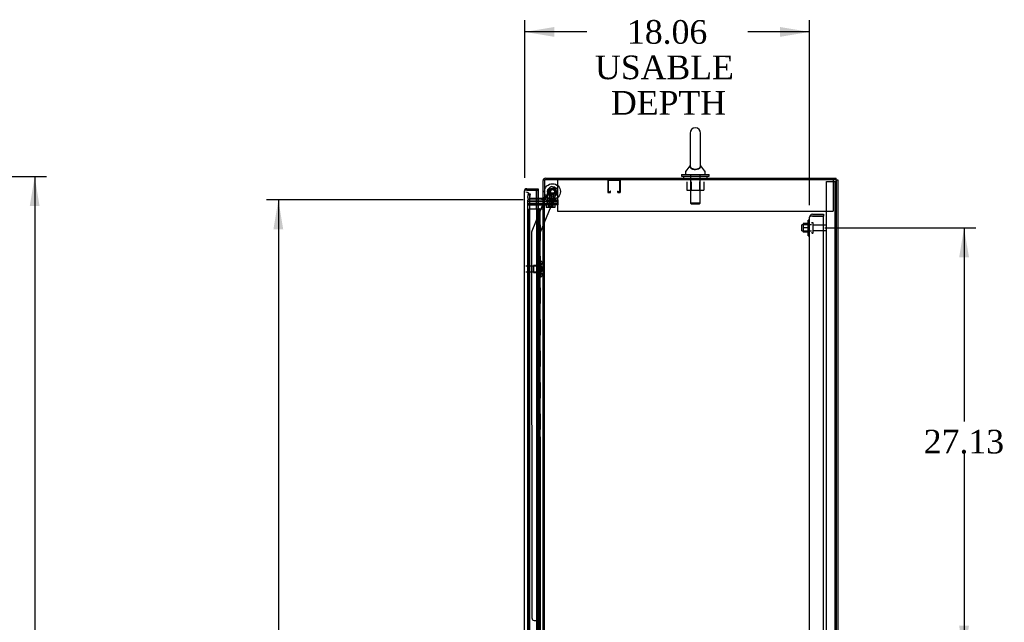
# Model space of a CAD drawing. Header units: inches. Extents: x 1 to 359, y -2 to 239.
# Tile 18 of 24: x 131 to 194, y 127 to 165. Entities that reach past the tile are written whole.
import ezdxf
from ezdxf.enums import TextEntityAlignment as Align
from ezdxf.lldxf.tags import DXFTag

# ---------------------------------------------------------------- set-up
doc = ezdxf.new("R2010")
doc.units = ezdxf.units.IN
doc.header["$MEASUREMENT"] = 0
for name, color, linetype in [('COM43132', 7, 'Continuous'), ('COM50677-2', 7, 'Continuous'), ('COM54746-56', 7, 'Continuous'), ('COM55738-22', 7, 'Continuous'), ('COM70098', 7, 'Continuous'), ('COM70110-5', 7, 'Continuous'), ('COM70217', 7, 'Continuous'), ('COM70220', 7, 'Continuous'), ('COM70839-2', 7, 'Continuous'), ('COM71188-3', 7, 'Continuous'), ('COM71195-1', 7, 'Continuous'), ('COM71196-1', 7, 'Continuous'), ('Default', 7, 'Continuous'), ('GSK86006', 7, 'Continuous'), ('NTS166105', 7, 'Continuous'), ('NTS18024', 7, 'Continuous'), ('NTS18147', 7, 'Continuous'), ('NTS86070', 7, 'Continuous'), ('ROL87452', 7, 'Continuous'), ('RVT17786', 7, 'Continuous'), ('SCC180005', 7, 'Continuous'), ('SCS86414', 7, 'Continuous'), ('STD26089', 7, 'Continuous'), ('STD26122', 7, 'Continuous'), ('WAF25059', 7, 'Continuous'), ('WAF25376', 7, 'Continuous'), ('WAF25377', 7, 'Continuous'), ('WAM254785', 7, 'Continuous'), ('WAM30038', 7, 'Continuous')]:
    doc.layers.add(name, color=color, linetype=linetype)
doc.styles.add('SEACAD_Times_New_Roman', font='times.ttf')
tags = doc.linetypes.add('HIDDEN2', pattern=[0.1875, 0.125, -0.0625]).pattern_tags.tags
tags[6:7] = [DXFTag(74, 4), DXFTag(75, 0), DXFTag(340, '0'), DXFTag(46, 0.0), DXFTag(50, 0.0), DXFTag(44, 0.0), DXFTag(45, 0.0)]
tags[4:5] = [DXFTag(74, 4), DXFTag(75, 0), DXFTag(340, '0'), DXFTag(46, 0.0), DXFTag(50, 0.0), DXFTag(44, 0.0), DXFTag(45, 0.0)]
doc.dimstyles.new('HAMMOND_(STH_-_300x200)', dxfattribs={"dimtxt": 1.5, "dimasz": 1.875, "dimexe": 0.75, "dimexo": 0.75, "dimgap": 0.375, "dimtad": 0, "dimtih": 1, "dimtoh": 1, "dimzin": 0, "dimdsep": 46, "dimtxsty": 'SEACAD_Times_New_Roman', "dimblk1": '_SE_FILLED', "dimblk2": '_SE_FILLED', "dimsah": 1, "dimcen": 0.75, "dimadec": 0, "dimazin": 0, "dimtfac": 0.8, "dimtofl": 0, "dimtmove": 0, "dimatfit": 3, "dimfxl": 1, "dimtolj": 1, "dimtzin": 0, "dimarcsym": 0})

# ---------------------------------------------------------------- blocks, each defined once
blk = doc.blocks.new('SE2')
at = {"layer": 'COM43132', "color": 7, "linetype": 'HIDDEN2'}
for p, q in [((181.34, 152.701), (181.34, 152.7)), ((181.34, 97.07), (181.34, 152.7)), ((181.34, 152.7), (181.34, 152.7)), ((181.34, 152.7), (181.34, 152.7)), ((181.443, 152.76), (181.375, 152.809)), ((181.525, 152.76), (181.375, 152.76)), ((181.525, 152.76), (181.443, 152.76)), ((181.525, 152.885), (182.215, 152.885)), ((181.525, 152.76), (181.525, 152.76)), ((181.525, 152.76), (182.215, 152.76)), ((182.215, 152.76), (181.525, 152.76)), ((182.215, 152.885), (182.215, 152.76)), ((182.215, 97.01), (182.215, 152.76))]:
    blk.add_line(p, q, dxfattribs=at)
for start, end in [(143.80595, 179.87917), (179.94113, 180), (90, 143.80595)]:
    blk.add_arc((181.525, 152.7), 0.185, start, end, dxfattribs=at)
blk.add_open_spline([(181.375, 152.76), (181.364, 152.75), (181.355, 152.74), (181.346, 152.725), (181.344, 152.72), (181.341, 152.71), (181.34, 152.705), (181.34, 152.7)], degree=3, knots=[0, 0, 0, 0, 0.5, 0.5, 0.75, 0.75, 1, 1, 1, 1], dxfattribs=at)
at = {"layer": 'COM50677-2', "color": 7, "linetype": 'HIDDEN2'}
for p, q in [((165.339, 155.07), (165.339, 154.885)), ((182.839, 155.07), (182.839, 154.885)), ((165.339, 154.885), (165.339, 153.07)), ((182.839, 154.885), (182.839, 153.07)), ((165.339, 153.07), (182.839, 153.07))]:
    blk.add_line(p, q, dxfattribs=at)
at = {"layer": 'COM54746-56', "color": 7, "linetype": 'HIDDEN2'}
for p, q in [((164.019, 153.209), (163.531, 153.209)), ((163.531, 153.209), (163.531, 97.209)), ((164.073, 153.218), (164.073, 153.244)), ((164.073, 153.244), (164.123, 153.244)), ((164.123, 153.218), (164.073, 153.218)), ((164.086, 153.218), (164.086, 153.209)), ((164.086, 153.209), (164.086, 97.209)), ((164.123, 153.244), (164.148, 153.244)), ((164.123, 153.218), (164.148, 153.218)), ((164.136, 152.209), (164.136, 153.209)), ((164.148, 153.244), (164.198, 153.244)), ((164.198, 153.218), (164.148, 153.218)), ((164.177, 152.209), (164.177, 153.209)), ((164.186, 153.209), (164.186, 153.218)), ((164.186, 97.209), (164.186, 153.209)), ((164.198, 153.244), (164.198, 153.218)), ((164.253, 152.209), (164.253, 153.209)), ((164.125, 151.209), (164.125, 152.209)), ((164.222, 152.209), (164.253, 152.209)), ((164.248, 152.209), (164.248, 151.209)), ((164.253, 151.209), (164.253, 152.209)), ((164.136, 150.209), (164.136, 151.209)), ((164.177, 150.209), (164.177, 151.209)), ((164.222, 151.209), (164.253, 151.209)), ((164.253, 150.209), (164.253, 151.209)), ((164.125, 149.209), (164.125, 150.209)), ((164.222, 150.209), (164.253, 150.209)), ((164.248, 150.209), (164.248, 149.209)), ((164.253, 149.209), (164.253, 150.209)), ((164.136, 148.209), (164.136, 149.209)), ((164.177, 148.209), (164.177, 149.209)), ((164.222, 149.209), (164.253, 149.209)), ((164.253, 148.209), (164.253, 149.209)), ((164.125, 147.209), (164.125, 148.209)), ((164.222, 148.209), (164.253, 148.209)), ((164.248, 148.209), (164.248, 147.209)), ((164.253, 147.209), (164.253, 148.209)), ((164.136, 146.209), (164.136, 147.209)), ((164.177, 146.209), (164.177, 147.209)), ((164.222, 147.209), (164.253, 147.209)), ((164.253, 146.209), (164.253, 147.209)), ((164.125, 145.209), (164.125, 146.209)), ((164.222, 146.209), (164.253, 146.209)), ((164.248, 146.209), (164.248, 145.209)), ((164.253, 145.209), (164.253, 146.209)), ((164.136, 144.209), (164.136, 145.209)), ((164.177, 144.209), (164.177, 145.209)), ((164.222, 145.209), (164.253, 145.209)), ((164.253, 144.209), (164.253, 145.209)), ((164.125, 143.209), (164.125, 144.209)), ((164.222, 144.209), (164.253, 144.209)), ((164.248, 144.209), (164.248, 143.209)), ((164.253, 143.209), (164.253, 144.209)), ((164.136, 142.209), (164.136, 143.209)), ((164.177, 142.209), (164.177, 143.209)), ((164.222, 143.209), (164.253, 143.209)), ((164.253, 142.209), (164.253, 143.209)), ((164.125, 141.209), (164.125, 142.209)), ((164.222, 142.209), (164.253, 142.209)), ((164.248, 142.209), (164.248, 141.209)), ((164.253, 141.209), (164.253, 142.209)), ((164.136, 140.209), (164.136, 141.209)), ((164.177, 140.209), (164.177, 141.209)), ((164.222, 141.209), (164.253, 141.209)), ((164.253, 140.209), (164.253, 141.209)), ((164.125, 139.209), (164.125, 140.209)), ((164.222, 140.209), (164.253, 140.209)), ((164.248, 140.209), (164.248, 139.209)), ((164.253, 139.209), (164.253, 140.209)), ((164.136, 138.209), (164.136, 139.209)), ((164.177, 138.209), (164.177, 139.209)), ((164.222, 139.209), (164.253, 139.209)), ((164.253, 138.209), (164.253, 139.209)), ((164.125, 137.209), (164.125, 138.209)), ((164.222, 138.209), (164.253, 138.209)), ((164.248, 138.209), (164.248, 137.209)), ((164.253, 137.209), (164.253, 138.209)), ((164.136, 136.209), (164.136, 137.209)), ((164.177, 136.209), (164.177, 137.209)), ((164.222, 137.209), (164.253, 137.209)), ((164.253, 136.209), (164.253, 137.209)), ((164.125, 135.209), (164.125, 136.209)), ((164.222, 136.209), (164.253, 136.209)), ((164.248, 136.209), (164.248, 135.209)), ((164.253, 135.209), (164.253, 136.209)), ((164.136, 134.209), (164.136, 135.209)), ((164.177, 134.209), (164.177, 135.209)), ((164.222, 135.209), (164.253, 135.209)), ((164.253, 134.209), (164.253, 135.209)), ((164.125, 133.209), (164.125, 134.209)), ((164.222, 134.209), (164.253, 134.209)), ((164.248, 134.209), (164.248, 133.209)), ((164.253, 133.209), (164.253, 134.209)), ((164.136, 132.209), (164.136, 133.209)), ((164.177, 132.209), (164.177, 133.209)), ((164.222, 133.209), (164.253, 133.209)), ((164.253, 132.209), (164.253, 133.209)), ((164.125, 131.209), (164.125, 132.209)), ((164.222, 132.209), (164.253, 132.209)), ((164.248, 132.209), (164.248, 131.209)), ((164.253, 131.209), (164.253, 132.209)), ((164.136, 130.209), (164.136, 131.209)), ((164.177, 130.209), (164.177, 131.209)), ((164.222, 131.209), (164.253, 131.209)), ((164.253, 130.209), (164.253, 131.209)), ((164.125, 129.209), (164.125, 130.209)), ((164.222, 130.209), (164.253, 130.209)), ((164.248, 130.209), (164.248, 129.209)), ((164.253, 129.209), (164.253, 130.209)), ((164.136, 128.209), (164.136, 129.209)), ((164.177, 128.209), (164.177, 129.209)), ((164.222, 129.209), (164.253, 129.209)), ((164.253, 128.209), (164.253, 129.209)), ((164.125, 127.209), (164.125, 128.209)), ((164.222, 128.209), (164.253, 128.209)), ((164.248, 128.209), (164.248, 127.209)), ((164.253, 127.209), (164.253, 128.209)), ((164.136, 126.209), (164.136, 127.209)), ((164.177, 126.209), (164.177, 127.209)), ((164.222, 127.209), (164.253, 127.209)), ((164.253, 126.209), (164.253, 127.209))]:
    blk.add_line(p, q, dxfattribs=at)
at = {"layer": 'COM54746-56', "color": 7, "linetype": 'Continuous'}
for p, q in [((164.222, 153.209), (164.019, 153.209)), ((164.019, 153.209), (164.019, 152.209)), ((164.434, 153.209), (164.222, 153.209)), ((164.222, 153.209), (164.222, 152.209)), ((164.019, 152.209), (164.222, 152.209)), ((164.019, 152.209), (164.222, 152.209)), ((164.019, 152.209), (164.019, 151.209)), ((164.222, 152.209), (164.222, 151.209)), ((164.019, 151.209), (164.019, 150.209)), ((164.019, 151.209), (164.222, 151.209)), ((164.019, 151.209), (164.222, 151.209)), ((164.222, 151.209), (164.222, 150.209)), ((164.019, 150.209), (164.222, 150.209)), ((164.019, 150.209), (164.222, 150.209)), ((164.019, 150.209), (164.019, 149.209)), ((164.222, 150.209), (164.222, 149.209)), ((164.019, 149.209), (164.019, 148.209)), ((164.019, 149.209), (164.222, 149.209)), ((164.019, 149.209), (164.222, 149.209)), ((164.222, 149.209), (164.222, 148.209)), ((164.019, 148.209), (164.222, 148.209)), ((164.019, 148.209), (164.222, 148.209)), ((164.019, 148.209), (164.019, 147.209)), ((164.222, 148.209), (164.222, 147.209)), ((164.019, 147.209), (164.019, 146.209)), ((164.019, 147.209), (164.222, 147.209)), ((164.019, 147.209), (164.222, 147.209)), ((164.222, 147.209), (164.222, 146.209)), ((164.019, 146.209), (164.222, 146.209)), ((164.019, 146.209), (164.222, 146.209)), ((164.019, 146.209), (164.019, 145.209)), ((164.222, 146.209), (164.222, 145.209)), ((164.019, 145.209), (164.019, 144.209)), ((164.019, 145.209), (164.222, 145.209)), ((164.019, 145.209), (164.222, 145.209)), ((164.222, 145.209), (164.222, 144.209)), ((164.019, 144.209), (164.222, 144.209)), ((164.019, 144.209), (164.222, 144.209)), ((164.019, 144.209), (164.019, 143.209)), ((164.222, 144.209), (164.222, 143.209)), ((164.019, 143.209), (164.019, 142.209)), ((164.019, 143.209), (164.222, 143.209)), ((164.019, 143.209), (164.222, 143.209)), ((164.222, 143.209), (164.222, 142.209)), ((164.019, 142.209), (164.222, 142.209)), ((164.019, 142.209), (164.222, 142.209)), ((164.019, 142.209), (164.019, 141.209)), ((164.222, 142.209), (164.222, 141.209)), ((164.019, 141.209), (164.019, 140.209)), ((164.019, 141.209), (164.222, 141.209)), ((164.019, 141.209), (164.222, 141.209)), ((164.222, 141.209), (164.222, 140.209)), ((164.019, 140.209), (164.222, 140.209)), ((164.019, 140.209), (164.222, 140.209)), ((164.019, 140.209), (164.019, 139.209)), ((164.222, 140.209), (164.222, 139.209)), ((164.019, 139.209), (164.019, 138.209)), ((164.019, 139.209), (164.222, 139.209)), ((164.019, 139.209), (164.222, 139.209)), ((164.222, 139.209), (164.222, 138.209)), ((164.019, 138.209), (164.222, 138.209)), ((164.019, 138.209), (164.222, 138.209)), ((164.019, 138.209), (164.019, 137.209)), ((164.222, 138.209), (164.222, 137.209)), ((164.019, 137.209), (164.019, 136.209)), ((164.019, 137.209), (164.222, 137.209)), ((164.019, 137.209), (164.222, 137.209)), ((164.222, 137.209), (164.222, 136.209)), ((164.019, 136.209), (164.222, 136.209)), ((164.019, 136.209), (164.222, 136.209)), ((164.019, 136.209), (164.019, 135.209)), ((164.222, 136.209), (164.222, 135.209)), ((164.019, 135.209), (164.019, 134.209)), ((164.019, 135.209), (164.222, 135.209)), ((164.019, 135.209), (164.222, 135.209)), ((164.222, 135.209), (164.222, 134.209)), ((164.019, 134.209), (164.222, 134.209)), ((164.019, 134.209), (164.222, 134.209)), ((164.019, 134.209), (164.019, 133.209)), ((164.222, 134.209), (164.222, 133.209)), ((164.019, 133.209), (164.019, 132.209)), ((164.019, 133.209), (164.222, 133.209)), ((164.019, 133.209), (164.222, 133.209)), ((164.222, 133.209), (164.222, 132.209)), ((164.019, 132.209), (164.222, 132.209)), ((164.019, 132.209), (164.222, 132.209)), ((164.019, 132.209), (164.019, 131.209)), ((164.222, 132.209), (164.222, 131.209)), ((164.019, 131.209), (164.019, 130.209)), ((164.019, 131.209), (164.222, 131.209)), ((164.019, 131.209), (164.222, 131.209)), ((164.222, 131.209), (164.222, 130.209)), ((164.019, 130.209), (164.222, 130.209)), ((164.019, 130.209), (164.222, 130.209)), ((164.019, 130.209), (164.019, 129.209)), ((164.222, 130.209), (164.222, 129.209)), ((164.019, 129.209), (164.019, 128.209)), ((164.019, 129.209), (164.222, 129.209)), ((164.019, 129.209), (164.222, 129.209)), ((164.222, 129.209), (164.222, 128.209)), ((164.019, 128.209), (164.222, 128.209)), ((164.019, 128.209), (164.222, 128.209)), ((164.019, 128.209), (164.019, 127.209)), ((164.222, 128.209), (164.222, 127.209)), ((164.019, 127.209), (164.019, 126.209)), ((164.019, 127.209), (164.222, 127.209)), ((164.019, 127.209), (164.222, 127.209)), ((164.222, 127.209), (164.222, 126.209))]:
    blk.add_line(p, q, dxfattribs=at)
at = {"layer": 'COM55738-22', "color": 7, "linetype": 'HIDDEN2'}
for p, q in [((182.402, 95.217), (182.402, 154.967)), ((182.402, 154.967), (182.589, 154.967)), ((182.589, 154.967), (182.839, 154.967)), ((182.839, 154.967), (182.955, 154.967)), ((182.955, 95.217), (182.955, 154.967)), ((182.955, 154.967), (183.027, 154.967))]:
    blk.add_line(p, q, dxfattribs=at)
at = {"layer": 'COM70098', "color": 7, "linetype": 'HIDDEN2'}
for p, q in [((163.467, 153.695), (164.616, 153.695)), ((164.577, 153.79), (164.616, 153.79)), ((164.616, 153.79), (165.366, 153.79)), ((165.366, 153.695), (164.616, 153.695)), ((165.366, 153.79), (165.366, 153.695)), ((163.467, 153.57), (164.616, 153.57)), ((163.467, 153.475), (164.616, 153.475)), ((164.616, 153.57), (165.366, 153.57)), ((165.366, 153.475), (164.616, 153.475)), ((165.366, 153.57), (165.366, 153.475))]:
    blk.add_line(p, q, dxfattribs=at)
at = {"layer": 'COM70110-5', "color": 7, "linetype": 'Continuous'}
for p, q in [((164.434, 153.82), (164.434, 155.022)), ((164.577, 155.165), (183.027, 155.165)), ((183.027, 155.07), (183.027, 155.165)), ((164.386, 153.885), (164.019, 153.885)), ((164.434, 153.82), (164.529, 153.82))]:
    blk.add_line(p, q, dxfattribs=at)
at = {"layer": 'COM70110-5', "color": 7, "linetype": 'HIDDEN2'}
for p, q in [((173.745, 155.165), (173.745, 155.07)), ((174.433, 155.07), (174.433, 155.165)), ((163.465, 153.941), (163.467, 153.958)), ((163.467, 153.958), (163.507, 154.187)), ((163.507, 154.187), (163.601, 154.17)), ((163.601, 154.17), (163.56, 153.941)), ((163.56, 153.941), (163.56, 153.924)), ((164.019, 153.885), (163.607, 153.885)), ((164.365, 153.79), (164.365, 153.885)), ((164.434, 153.933), (164.529, 153.933))]:
    blk.add_line(p, q, dxfattribs=at)
at = {"layer": 'COM70110-5', "color": 7, "linetype": 'Continuous'}
for centre, radius, start, end in [((164.577, 155.022), 0.143, 90, 180), ((164.386, 153.933), 0.048, 270, 0), ((164.386, 153.933), 0.143, 270, 307.79488)]:
    blk.add_arc(centre, radius, start, end, dxfattribs=at)
at = {"layer": 'COM70110-5', "color": 7, "linetype": 'HIDDEN2'}
for centre, radius, start, end in [((164.577, 155.022), 0.048, 90, 180), ((163.607, 153.933), 0.143, 177.03418, 270), ((163.607, 153.933), 0.048, 191.39729, 270), ((164.386, 153.933), 0.143, 307.79488, 0)]:
    blk.add_arc(centre, radius, start, end, dxfattribs=at)
at = {"layer": 'COM70217', "color": 7, "linetype": 'HIDDEN2'}
for p, q in [((168.529, 155.027), (168.529, 154.3)), ((168.569, 155.027), (168.569, 154.3)), ((169.299, 155.03), (168.572, 155.03)), ((169.302, 154.3), (169.302, 155.027)), ((169.342, 154.3), (169.342, 155.027)), ((168.572, 154.297), (168.674, 154.297)), ((168.677, 154.3), (168.677, 154.351)), ((168.717, 154.351), (168.677, 154.351)), ((168.717, 154.3), (168.717, 154.351)), ((169.154, 154.351), (169.154, 154.3)), ((169.154, 154.351), (169.194, 154.351)), ((169.194, 154.351), (169.194, 154.3)), ((169.197, 154.297), (169.299, 154.297)), ((168.572, 154.257), (168.674, 154.257)), ((169.197, 154.257), (169.299, 154.257))]:
    blk.add_line(p, q, dxfattribs=at)
for centre, radius, start, end in [((168.572, 155.027), 0.043, 90, 180), ((168.572, 155.027), 0.003, 90, 180), ((169.299, 155.027), 0.043, 0, 90), ((169.299, 155.027), 0.003, 0, 90), ((168.572, 154.3), 0.043, 180, 270), ((168.572, 154.3), 0.003, 180, 270), ((168.674, 154.3), 0.003, 270, 0), ((168.674, 154.3), 0.043, 270, 0), ((169.197, 154.3), 0.043, 180, 270), ((169.197, 154.3), 0.003, 180, 270), ((169.299, 154.3), 0.003, 270, 0), ((169.299, 154.3), 0.043, 270, 0)]:
    blk.add_arc(centre, radius, start, end, dxfattribs=at)
at = {"layer": 'COM70220', "color": 7, "linetype": 'HIDDEN2'}
for p, q in [((163.592, 153.782), (163.592, 154.032)), ((163.592, 153.475), (163.592, 153.782)), ((163.594, 153.782), (163.594, 154.032)), ((163.594, 96.635), (163.594, 153.782))]:
    blk.add_line(p, q, dxfattribs=at)
for centre in [(163.342, 154.032), (163.344, 154.032)]:
    blk.add_arc(centre, 0.25, 0, 90, dxfattribs=at)
at = {"layer": 'COM70839-2', "color": 7, "linetype": 'HIDDEN2'}
for p, q in [((164.249, 151.7), (165.348, 154.356)), ((164.249, 151.7), (165.348, 154.356)), ((164.552, 153.82), (164.857, 154.559)), ((164.552, 153.82), (164.857, 154.559)), ((165.021, 154.627), (165.28, 154.519)), ((165.021, 154.627), (165.28, 154.52)), ((163.727, 151.828), (164.539, 153.79)), ((163.727, 151.828), (164.539, 153.79)), ((163.73, 127.228), (163.718, 151.78)), ((163.732, 127.228), (163.718, 151.78)), ((164.262, 125.853), (164.249, 151.7)), ((164.264, 125.853), (164.249, 151.7)), ((163.855, 127.103), (164.066, 127.103)), ((163.857, 127.103), (164.068, 127.103)), ((164.193, 126.978), (164.194, 125.965))]:
    blk.add_line(p, q, dxfattribs=at)
at = {"layer": 'COM70839-2', "color": 7, "linetype": 'Continuous'}
blk.add_line((164.539, 153.79), (164.552, 153.82), dxfattribs=at)
blk.add_line((164.539, 153.79), (164.552, 153.82), dxfattribs=at)
at = {"layer": 'COM70839-2', "color": 7, "linetype": 'HIDDEN2'}
for centre in [(165.029, 154.319), (165.029, 154.32)]:
    blk.add_circle(centre, 0.129, dxfattribs=at)
for centre, start, end in [((164.973, 154.511), 67.51748, 157.51748), ((164.973, 154.511), 67.52156, 157.52156), ((165.233, 154.404), 337.52156, 67.52156), ((165.233, 154.404), 337.51748, 67.51748), ((163.843, 151.78), 157.51748, 180.02948), ((163.843, 151.78), 157.52156, 180.03356), ((163.855, 127.228), 180.02948, 270.02948), ((163.857, 127.228), 180.03356, 270.03356), ((164.066, 126.978), 0.02948, 90.02948), ((164.068, 126.978), 0.03356, 90.03356)]:
    blk.add_arc(centre, 0.125, start, end, dxfattribs=at)
at = {"layer": 'COM71188-3', "color": 7, "linetype": 'Continuous'}
for p, q in [((182.979, 155.07), (164.529, 155.07)), ((164.529, 155.07), (164.529, 153.82)), ((182.979, 155.07), (183.122, 155.07)), ((183.122, 155.07), (183.122, 95.135)), ((164.019, 153.79), (164.386, 153.79)), ((164.434, 153.79), (164.386, 153.79)), ((164.434, 153.79), (164.577, 153.79)), ((164.434, 96.415), (164.434, 153.79)), ((164.577, 153.82), (164.529, 153.82)), ((164.577, 153.79), (164.577, 153.82))]:
    blk.add_line(p, q, dxfattribs=at)
at = {"layer": 'COM71188-3', "color": 7, "linetype": 'HIDDEN2'}
for p, q in [((183.027, 155.07), (183.027, 95.135)), ((163.467, 153.79), (164.019, 153.79)), ((163.467, 96.415), (163.467, 153.79)), ((164.529, 96.415), (164.529, 153.79))]:
    blk.add_line(p, q, dxfattribs=at)
at = {"layer": 'COM71195-1', "color": 7, "linetype": 'HIDDEN2'}
for p, q in [((163.247, 154.36), (163.247, 154.359)), ((163.247, 154.359), (163.247, 154.359)), ((163.247, 154.359), (163.247, 154.359)), ((163.327, 154.407), (163.276, 154.446)), ((163.278, 154.407), (163.276, 154.407)), ((163.329, 154.407), (163.327, 154.407)), ((163.39, 154.502), (163.392, 154.502)), ((163.39, 154.407), (163.39, 154.407)), ((163.39, 154.407), (163.392, 154.407)), ((164.122, 154.502), (164.122, 154.407)), ((164.122, 96.01), (164.122, 154.407))]:
    blk.add_line(p, q, dxfattribs=at)
at = {"layer": 'COM71195-1', "color": 7, "linetype": 'Continuous'}
blk.add_line((163.247, 126.453), (163.247, 154.359), dxfattribs=at)
at = {"layer": 'COM71195-1', "color": 7, "linetype": 'HIDDEN2'}
blk.add_arc((163.39, 154.359), 0.143, 179.92383, 180, dxfattribs=at)
at = {"layer": 'COM71195-1', "color": 7, "linetype": 'Continuous'}
blk.add_arc((163.39, 154.359), 0.143, 90, 142.49641, dxfattribs=at)
at = {"layer": 'COM71196-1', "color": 7, "linetype": 'Continuous'}
for p, q in [((163.249, 154.36), (163.249, 154.359)), ((163.249, 96.058), (163.249, 154.359)), ((163.249, 154.359), (163.249, 154.359)), ((163.249, 154.359), (163.249, 154.359)), ((163.329, 154.407), (163.278, 154.446)), ((163.392, 154.407), (163.278, 154.407)), ((163.392, 154.407), (163.329, 154.407)), ((163.392, 154.502), (164.124, 154.502)), ((164.019, 154.407), (163.392, 154.407)), ((163.392, 154.407), (163.392, 154.407)), ((163.392, 154.407), (164.124, 154.407)), ((164.019, 153.209), (164.019, 154.407)), ((164.019, 154.407), (164.124, 154.407)), ((164.124, 154.502), (164.124, 154.407)), ((164.124, 154.407), (164.124, 153.885))]:
    blk.add_line(p, q, dxfattribs=at)
at = {"layer": 'COM71196-1', "color": 7, "linetype": 'HIDDEN2'}
blk.add_line((164.124, 153.885), (164.124, 96.32), dxfattribs=at)
at = {"layer": 'COM71196-1', "color": 7, "linetype": 'Continuous'}
for start, end in [(142.49641, 179.84393), (179.92383, 180), (90, 142.49641)]:
    blk.add_arc((163.392, 154.359), 0.143, start, end, dxfattribs=at)
blk.add_open_spline([(163.278, 154.407), (163.269, 154.399), (163.261, 154.391), (163.254, 154.379), (163.252, 154.375), (163.249, 154.367), (163.249, 154.363), (163.249, 154.359)], degree=3, knots=[0, 0, 0, 0, 0.5, 0.5, 0.75, 0.75, 1, 1, 1, 1], dxfattribs=at)
at = {"layer": 'GSK86006', "color": 7, "linetype": 'HIDDEN2'}
for p, q in [((163.467, 153.695), (164.616, 153.695)), ((164.616, 153.695), (165.366, 153.695)), ((165.366, 153.695), (165.366, 153.57)), ((163.467, 153.57), (164.616, 153.57)), ((165.366, 153.57), (164.616, 153.57))]:
    blk.add_line(p, q, dxfattribs=at)
at = {"layer": 'NTS166105', "color": 7, "linetype": 'HIDDEN2'}
for p, q in [((180.924, 152.284), (180.924, 152.009)), ((181.244, 152.284), (180.924, 152.284)), ((180.924, 152.009), (180.924, 151.734)), ((181.244, 152.009), (180.924, 152.009)), ((181.244, 151.734), (180.924, 151.734))]:
    blk.add_line(p, q, dxfattribs=at)
at = {"layer": 'NTS18024', "color": 7, "linetype": 'HIDDEN2'}
for p, q in [((173.551, 154.945), (173.551, 154.4)), ((173.826, 154.945), (173.826, 154.4)), ((174.352, 154.945), (174.352, 154.4)), ((174.624, 154.945), (174.624, 154.4)), ((173.551, 154.4), (173.826, 154.4)), ((173.826, 154.4), (174.352, 154.4)), ((174.352, 154.4), (174.624, 154.4))]:
    blk.add_line(p, q, dxfattribs=at)
at = {"layer": 'NTS18147', "color": 7, "linetype": 'HIDDEN2'}
for p, q in [((163.812, 149.627), (163.812, 149.187)), ((163.813, 149.627), (163.812, 149.627)), ((163.813, 149.187), (163.813, 149.627)), ((164.25, 149.627), (163.813, 149.627)), ((164.25, 149.903), (164.25, 149.907)), ((164.25, 149.907), (164.25, 149.907)), ((164.25, 149.903), (164.25, 149.907)), ((164.313, 149.907), (164.25, 149.907)), ((164.25, 149.903), (164.25, 149.714)), ((164.25, 149.903), (164.25, 149.903)), ((164.25, 149.903), (164.25, 149.714)), ((164.25, 149.903), (164.313, 149.903)), ((164.25, 149.714), (164.25, 149.596)), ((164.25, 149.714), (164.25, 149.714)), ((164.25, 149.714), (164.25, 149.596)), ((164.313, 149.714), (164.25, 149.714)), ((164.25, 149.596), (164.25, 149.218)), ((164.25, 149.596), (164.25, 149.596)), ((164.25, 149.596), (164.25, 149.218)), ((164.25, 149.596), (164.313, 149.596)), ((164.313, 149.903), (164.313, 149.907)), ((164.313, 149.903), (164.313, 149.907)), ((164.313, 149.596), (164.313, 149.714)), ((164.313, 149.596), (164.313, 149.714)), ((164.375, 149.754), (164.375, 149.808)), ((164.375, 149.754), (164.375, 149.808)), ((163.812, 149.187), (163.813, 149.187)), ((163.813, 149.187), (164.25, 149.187)), ((164.25, 149.218), (164.25, 149.101)), ((164.25, 149.218), (164.25, 149.218)), ((164.25, 149.218), (164.25, 149.101)), ((164.313, 149.218), (164.25, 149.218)), ((164.25, 149.101), (164.25, 148.912)), ((164.25, 149.101), (164.25, 149.101)), ((164.25, 149.101), (164.25, 148.912)), ((164.25, 149.101), (164.313, 149.101)), ((164.25, 148.912), (164.25, 148.907)), ((164.25, 148.912), (164.25, 148.912)), ((164.25, 148.912), (164.25, 148.907)), ((164.313, 148.912), (164.25, 148.912)), ((164.25, 148.907), (164.25, 148.907)), ((164.25, 148.907), (164.313, 148.907)), ((164.313, 149.101), (164.313, 149.218)), ((164.313, 149.101), (164.313, 149.218)), ((164.313, 148.912), (164.313, 148.907)), ((164.313, 148.912), (164.313, 148.907)), ((164.375, 149.006), (164.375, 149.061)), ((164.375, 149.006), (164.375, 149.061))]:
    blk.add_line(p, q, dxfattribs=at)
for centre in [(164.056, 149.407), (164.057, 149.407)]:
    blk.add_arc(centre, 0.318, 323.63381, 36.36619, dxfattribs=at)
for centre, start_param, end_param in [((164.056, 149.808), 2.506883, 3.776302), ((164.057, 149.808), 2.506883, 3.776302), ((164.057, 149.754), 2.506883, 3.141593), ((164.056, 149.061), 3.141593, 3.776302), ((164.057, 149.061), 3.141593, 3.776302), ((164.056, 149.006), 3.141593, 3.776302), ((164.057, 149.006), 2.506883, 3.776302)]:
    blk.add_ellipse(centre, major_axis=(-0.318, 0), ratio=0.5, start_param=start_param, end_param=end_param, dxfattribs=at)
at = {"layer": 'NTS86070', "color": 7, "linetype": 'HIDDEN2'}
for p, q in [((165.092, 153.89), (164.592, 153.89)), ((164.592, 153.79), (164.592, 153.89)), ((164.695, 153.79), (164.695, 153.76)), ((164.978, 153.75), (164.705, 153.75)), ((164.717, 153.79), (164.717, 153.89)), ((164.82, 153.79), (164.82, 153.76)), ((165.103, 153.75), (164.978, 153.75)), ((164.988, 153.76), (164.988, 153.79)), ((165.217, 153.89), (165.09, 153.89)), ((165.092, 153.79), (165.092, 153.89)), ((165.113, 153.76), (165.113, 153.79)), ((165.217, 153.79), (165.217, 153.89))]:
    blk.add_line(p, q, dxfattribs=at)
for centre, start, end in [((164.705, 153.76), 180, 270), ((164.83, 153.76), 180, 270), ((164.978, 153.76), 270, 0), ((165.103, 153.76), 270, 0)]:
    blk.add_arc(centre, 0.01, start, end, dxfattribs=at)
at = {"layer": 'ROL87452', "color": 7, "linetype": 'HIDDEN2'}
for centre, radius in [((165.029, 154.32), 0.5), ((165.029, 154.319), 0.5), ((165.029, 154.319), 0.206)]:
    blk.add_circle(centre, radius, dxfattribs=at)
at = {"layer": 'RVT17786', "color": 7, "linetype": 'HIDDEN2'}
for centre, radius in [((165.029, 154.319), 0.217), ((165.029, 154.32), 0.217), ((165.029, 154.32), 0.125)]:
    blk.add_circle(centre, radius, dxfattribs=at)
at = {"layer": 'SCC180005', "color": 7, "linetype": 'HIDDEN2'}
for p, q in [((164.965, 154.225), (164.719, 154.225)), ((164.719, 154.225), (164.719, 153.475)), ((164.844, 154.225), (164.844, 153.475)), ((164.965, 153.475), (164.965, 154.225)), ((165.09, 154.225), (164.967, 154.225)), ((165.09, 153.475), (165.09, 154.225)), ((164.626, 153.475), (164.626, 153.301)), ((164.842, 153.301), (164.626, 153.301)), ((164.751, 153.475), (164.751, 153.301)), ((164.842, 153.475), (164.842, 153.301)), ((165.058, 153.301), (164.842, 153.301)), ((164.967, 153.475), (164.967, 153.301)), ((165.058, 153.475), (165.058, 153.301)), ((165.183, 153.301), (165.058, 153.301)), ((165.183, 153.475), (165.183, 153.301))]:
    blk.add_line(p, q, dxfattribs=at)
at = {"layer": 'SCS86414', "color": 7, "linetype": 'Continuous'}
for p, q in [((173.758, 158.03), (173.758, 155.96)), ((174.42, 155.959), (174.42, 158.03)), ((173.464, 155.584), (173.464, 155.465)), ((173.749, 155.949), (173.478, 155.623)), ((174.7, 155.623), (174.429, 155.95)), ((174.714, 155.465), (174.714, 155.584))]:
    blk.add_line(p, q, dxfattribs=at)
at = {"layer": 'SCS86414', "color": 7, "linetype": 'HIDDEN2'}
for p, q in [((173.777, 155.405), (173.777, 153.59)), ((174.401, 153.59), (174.401, 155.405)), ((174.401, 153.59), (173.777, 153.59)), ((173.777, 153.59), (173.837, 153.53)), ((173.837, 153.53), (174.341, 153.53)), ((174.341, 153.53), (174.401, 153.59))]:
    blk.add_line(p, q, dxfattribs=at)
at = {"layer": 'SCS86414', "color": 7, "linetype": 'Continuous'}
for centre, radius, start, end in [((174.089, 158.03), 0.331, 0, 180), ((173.524, 155.584), 0.06, 140.32138, 180), ((174.654, 155.584), 0.06, 0, 39.67862), ((173.524, 155.465), 0.06, 180, 270), ((174.654, 155.465), 0.06, 270, 0)]:
    blk.add_arc(centre, radius, start, end, dxfattribs=at)
for points, knots in [([(174.427, 155.952), (174.427, 155.952), (174.427, 155.948), (174.428, 155.931), (174.428, 155.919), (174.422, 155.877), (174.412, 155.846), (174.366, 155.786), (174.331, 155.758), (174.235, 155.716), (174.173, 155.702), (174.043, 155.698), (173.977, 155.708), (173.898, 155.735), (173.874, 155.746), (173.834, 155.771), (173.817, 155.785), (173.776, 155.828), (173.761, 155.859), (173.751, 155.903), (173.75, 155.917), (173.75, 155.94), (173.751, 155.949), (173.751, 155.952), (173.751, 155.952), (173.751, 155.952)], [0.318155, 0.318155, 0.318155, 0.318155, 0.34375, 0.34375, 0.375, 0.375, 0.4375, 0.4375, 0.5, 0.5, 0.5625, 0.5625, 0.625, 0.625, 0.65625, 0.65625, 0.6875, 0.6875, 0.75, 0.75, 0.78125, 0.78125, 0.8125, 0.8125, 0.818429, 0.818429, 0.818429, 0.818429]), ([(173.758, 155.966), (173.758, 155.958), (173.758, 155.941), (173.768, 155.897), (173.781, 155.869), (173.831, 155.816), (173.868, 155.792), (173.969, 155.756), (174.033, 155.745), (174.163, 155.747), (174.225, 155.76), (174.322, 155.798), (174.356, 155.823), (174.402, 155.876), (174.413, 155.905), (174.421, 155.948), (174.42, 155.964), (174.42, 155.969)], [0.2019707, 0.2019707, 0.2019707, 0.2019707, 0.25, 0.25, 0.3125, 0.3125, 0.375, 0.375, 0.4375, 0.4375, 0.5, 0.5, 0.5625, 0.5625, 0.625, 0.625, 0.6744797, 0.6744797, 0.6744797, 0.6744797])]:
    blk.add_open_spline(points, degree=3, knots=knots, dxfattribs=at)
at = {"layer": 'STD26089', "color": 7, "linetype": 'HIDDEN2'}
for p, q in [((180.84, 151.823), (180.84, 152.198)), ((181.465, 152.198), (180.84, 152.198)), ((180.84, 151.823), (181.465, 151.823)), ((181.535, 152.335), (181.495, 152.335)), ((181.565, 151.715), (181.565, 152.305)), ((182.342, 152.176), (181.565, 152.176)), ((181.565, 151.844), (182.342, 151.844)), ((181.495, 151.685), (181.535, 151.685))]:
    blk.add_line(p, q, dxfattribs=at)
for centre, radius, start, end in [((181.495, 152.305), 0.03, 90, 180), ((181.535, 152.305), 0.03, 0, 90), ((182.342, 152.116), 0.06, 0, 90), ((182.342, 151.904), 0.06, 270, 0), ((181.495, 151.715), 0.03, 180, 270), ((181.535, 151.715), 0.03, 270, 0)]:
    blk.add_arc(centre, radius, start, end, dxfattribs=at)
at = {"layer": 'STD26122', "color": 7, "linetype": 'HIDDEN2'}
for p, q in [((163.344, 149.592), (163.342, 149.592)), ((164.309, 149.592), (163.344, 149.592)), ((164.307, 149.222), (164.307, 149.592)), ((164.342, 149.557), (164.307, 149.592)), ((164.309, 149.592), (164.309, 149.222)), ((164.344, 149.557), (164.309, 149.592)), ((164.342, 149.557), (164.342, 149.257)), ((164.344, 149.257), (164.344, 149.557)), ((163.342, 149.222), (163.344, 149.222)), ((163.344, 149.222), (164.309, 149.222)), ((164.307, 149.222), (164.342, 149.257)), ((164.309, 149.222), (164.344, 149.257))]:
    blk.add_line(p, q, dxfattribs=at)
at = {"layer": 'WAF25059', "color": 7, "linetype": 'HIDDEN2'}
for p, q in [((181.244, 151.51), (181.244, 152.51)), ((181.34, 152.51), (181.244, 152.51)), ((181.244, 151.51), (181.34, 151.51))]:
    blk.add_line(p, q, dxfattribs=at)
at = {"layer": 'WAF25376', "color": 7, "linetype": 'HIDDEN2'}
for centre, radius in [((165.029, 154.32), 0.315), ((165.029, 154.319), 0.315), ((165.029, 154.32), 0.14)]:
    blk.add_circle(centre, radius, dxfattribs=at)
for start, end in [(341.75114, 0), (0, 0.94476), (253.33789, 283.82135)]:
    blk.add_arc((165.029, 154.319), 0.14, start, end, dxfattribs=at)
at = {"layer": 'WAF25377', "color": 7, "linetype": 'Continuous'}
for p, q in [((173.214, 155.405), (174.964, 155.405)), ((173.214, 155.405), (173.214, 155.29)), ((173.214, 155.29), (174.964, 155.29)), ((174.964, 155.29), (174.964, 155.405))]:
    blk.add_line(p, q, dxfattribs=at)
at = {"layer": 'WAM254785', "color": 7, "linetype": 'Continuous'}
for p, q in [((173.339, 155.29), (173.339, 155.165)), ((174.839, 155.165), (174.839, 155.29))]:
    blk.add_line(p, q, dxfattribs=at)
at = {"layer": 'WAM30038', "color": 7, "linetype": 'HIDDEN2'}
for p, q in [((164.037, 149.581), (164.037, 149.635)), ((164.037, 149.581), (164.037, 149.635)), ((164.082, 149.609), (164.037, 149.581)), ((164.082, 149.609), (164.037, 149.581)), ((164.037, 149.556), (164.082, 149.584)), ((164.037, 149.556), (164.082, 149.584)), ((164.037, 149.581), (164.053, 149.568)), ((164.037, 149.581), (164.053, 149.568)), ((164.037, 149.425), (164.037, 149.556)), ((164.037, 149.425), (164.037, 149.556)), ((164.082, 149.425), (164.037, 149.425)), ((164.037, 149.258), (164.037, 149.39)), ((164.037, 149.258), (164.037, 149.39)), ((164.037, 149.39), (164.082, 149.39)), ((164.053, 149.568), (164.086, 149.589)), ((164.053, 149.568), (164.081, 149.586)), ((164.101, 149.032), (164.101, 149.782)), ((164.101, 149.782), (164.101, 149.782)), ((164.101, 149.032), (164.101, 149.782)), ((164.125, 149.782), (164.101, 149.782)), ((164.125, 149.032), (164.125, 149.782)), ((164.125, 149.032), (164.125, 149.782)), ((164.082, 149.23), (164.037, 149.258)), ((164.082, 149.23), (164.037, 149.258)), ((164.053, 149.246), (164.037, 149.233)), ((164.053, 149.246), (164.037, 149.233)), ((164.037, 149.179), (164.037, 149.233)), ((164.037, 149.233), (164.082, 149.205)), ((164.037, 149.179), (164.037, 149.233)), ((164.037, 149.233), (164.082, 149.205)), ((164.086, 149.225), (164.053, 149.246)), ((164.086, 149.226), (164.053, 149.246)), ((164.101, 149.032), (164.101, 149.032)), ((164.101, 149.032), (164.125, 149.032))]:
    blk.add_line(p, q, dxfattribs=at)
for centre, radius, start, end in [((163.517, 150.31), 0.85, 311.70584, 313.44931), ((164.083, 149.407), 0.0181, 1.77183, 93.07302), ((164.083, 149.408), 0.0182, 267.1609, 357.99424), ((163.514, 148.501), 0.854, 46.55474, 48.29011)]:
    blk.add_arc(centre, radius, start, end, dxfattribs=at)
for points, knots in [([(164.037, 149.635), (164.05, 149.647), (164.063, 149.658), (164.076, 149.67), (164.078, 149.672), (164.08, 149.674), (164.082, 149.675)], [0, 0, 0, 0, 0.858552, 0.858552, 0.858552, 1, 1, 1, 1]), ([(164.096, 149.614), (164.095, 149.614), (164.095, 149.614), (164.091, 149.614), (164.086, 149.612), (164.082, 149.609)], [0.4389304, 0.4389304, 0.4389304, 0.4389304, 0.5, 0.5, 1, 1, 1, 1]), ([(164.082, 149.584), (164.084, 149.586), (164.086, 149.587), (164.091, 149.591), (164.093, 149.593), (164.096, 149.597), (164.098, 149.6), (164.1, 149.605), (164.101, 149.607), (164.101, 149.609)], [0, 0, 0, 0, 0.25, 0.25, 0.5, 0.5, 0.75, 0.75, 1, 1, 1, 1]), ([(164.082, 149.139), (164.08, 149.141), (164.078, 149.143), (164.076, 149.145), (164.063, 149.156), (164.05, 149.167), (164.037, 149.179)], [0, 0, 0, 0, 0.141448, 0.141448, 0.141448, 1, 1, 1, 1]), ([(164.101, 149.205), (164.101, 149.207), (164.1, 149.21), (164.098, 149.215), (164.096, 149.217), (164.091, 149.224), (164.086, 149.227), (164.082, 149.23)], [0, 0, 0, 0, 0.25, 0.25, 0.5, 0.5, 1, 1, 1, 1]), ([(164.082, 149.205), (164.084, 149.204), (164.086, 149.203), (164.091, 149.201), (164.093, 149.2), (164.095, 149.2), (164.095, 149.2), (164.096, 149.2)], [0, 0, 0, 0, 0.25, 0.25, 0.5, 0.5, 0.5626015, 0.5626015, 0.5626015, 0.5626015])]:
    blk.add_open_spline(points, degree=3, knots=knots, dxfattribs=at)
blk = doc.blocks.new('DMBLK3971')
at = {"layer": 'Default', "linetype": 'Continuous'}
for points in [[(191.452, 150.135), (191.139, 152.01), (190.827, 150.135)], [(191.452, 126.76), (190.827, 126.76), (191.139, 124.885)]]:
    blk.add_hatch(color=7, dxfattribs=at).paths.add_polyline_path(points)
at = {"layer": 'Default', "color": 7, "linetype": 'Continuous'}
for p, q in [((182.315, 152.01), (191.889, 152.01)), ((191.139, 152.01), (191.139, 139.723)), ((191.139, 137.698), (191.139, 124.885)), ((182.315, 124.885), (191.889, 124.885))]:
    blk.add_line(p, q, dxfattribs=at)
at = {"layer": 'Default', "color": 7, "linetype": 'Continuous', "style": 'SEACAD_Times_New_Roman'}
blk.add_text('27.13', height=1.5, dxfattribs=at).set_placement((188.58, 139.198), align=Align.TOP_LEFT)
blk = doc.blocks.new('_SE_FILLED')
at = {"color": 0}
blk.add_line((0, 0), (-1, 0), dxfattribs=at)
blk.add_solid([(0, 0), (-1, -0.1665), (-1, 0.1665), (0, 0)], dxfattribs=at)
blk = doc.blocks.new('DMBLK3979')
at = {"layer": 'Default', "linetype": 'Continuous'}
for points in [[(147.321, 151.915), (147.946, 151.915), (147.634, 153.79)], [(147.321, 98.29), (147.634, 96.415), (147.946, 98.29)]]:
    blk.add_hatch(color=7, dxfattribs=at).paths.add_polyline_path(points)
at = {"layer": 'Default', "color": 7, "linetype": 'Continuous'}
for p, q in [((163.176, 153.79), (146.884, 153.79)), ((147.634, 153.79), (147.634, 126.378)), ((147.634, 119.328), (147.634, 96.415)), ((162.717, 96.415), (146.884, 96.415))]:
    blk.add_line(p, q, dxfattribs=at)
at = {"layer": 'Default', "color": 7, "linetype": 'Continuous', "style": 'SEACAD_Times_New_Roman'}
for s, p in [('57.38', (145.075, 125.853)), ('DOOR ', (144.204, 123.603)), ('OPENING', (142.764, 121.353))]:
    blk.add_text(s, height=1.5, dxfattribs=at).set_placement(p, align=Align.TOP_LEFT)
blk = doc.blocks.new('DMBLK3988')
at = {"layer": 'Default', "linetype": 'Continuous'}
for points in [[(165.153, 164.765), (163.278, 164.452), (165.153, 164.14)], [(179.465, 164.765), (179.465, 164.14), (181.34, 164.452)]]:
    blk.add_hatch(color=7, dxfattribs=at).paths.add_polyline_path(points)
at = {"layer": 'Default', "color": 7, "linetype": 'Continuous'}
for p, q in [((163.278, 155.196), (163.278, 165.202)), ((181.34, 153.45), (181.34, 165.202)), ((167.199, 164.452), (163.278, 164.452)), ((181.34, 164.452), (177.419, 164.452))]:
    blk.add_line(p, q, dxfattribs=at)
at = {"layer": 'Default', "color": 7, "linetype": 'Continuous', "style": 'SEACAD_Times_New_Roman'}
for s, p in [('18.06', (169.75, 165.202)), ('USABLE ', (167.724, 162.952)), ('DEPTH', (168.737, 160.702))]:
    blk.add_text(s, height=1.5, dxfattribs=at).set_placement(p, align=Align.TOP_LEFT)
blk = doc.blocks.new('DMBLK3993')
at = {"layer": 'Default', "linetype": 'Continuous'}
for points in [[(132.487, 153.396), (132.175, 155.271), (131.862, 153.396)], [(132.487, 97.021), (131.862, 97.021), (132.175, 95.146)]]:
    blk.add_hatch(color=7, dxfattribs=at).paths.add_polyline_path(points)
at = {"layer": 'Default', "color": 7, "linetype": 'Continuous'}
for p, q in [((123.861, 155.271), (132.925, 155.271)), ((132.175, 155.271), (132.175, 126.484)), ((132.175, 124.459), (132.175, 95.146)), ((123.861, 95.146), (132.925, 95.146))]:
    blk.add_line(p, q, dxfattribs=at)
at = {"layer": 'Default', "color": 7, "linetype": 'Continuous', "style": 'SEACAD_Times_New_Roman'}
blk.add_text('60.13', height=1.5, dxfattribs=at).set_placement((129.616, 125.959), align=Align.TOP_LEFT)

msp = doc.modelspace()

# ---------------------------------------------------------------- block references
at = {"layer": 'Default'}
msp.add_blockref('SE2', (0, 0), dxfattribs=at)

# ---------------------------------------------------------------- dimensions: what is measured, and where the dimension line sits
at = {"layer": 'Default', "color": 7, "linetype": 'Continuous'}
dim = msp.add_linear_dim(base=(163.278, 164.452), p1=(181.34, 152.7), p2=(163.278, 154.446), text='\\A1;<>\\PUSABLE \\XDEPTH', dimstyle='HAMMOND_(STH_-_300x200)', dxfattribs=at)
dim.commit()
dim.dimension.update_dxf_attribs({"geometry": 'DMBLK3988', "text_midpoint": (172.309, 164.452), "dimtype": 160})
for base, p1, p2, angle, text, picture, middle, dimtype in [((132.174903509, 155.271155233), (123.111143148, 155.271155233), (123.111143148, 95.146155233), 270, '\\A1;<>', 'DMBLK3993', (132.174903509, 125.208656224), 161), ((147.633861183, 96.415155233), (163.926272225, 153.790155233), (164.385772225, 96.415155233), 90, '\\A1;<>\\PDOOR \\XOPENING', 'DMBLK3979', (147.633861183, 125.102655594), 160), ((191.139319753, 152.010155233), (181.564772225, 152.010155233), (181.564772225, 124.885155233), 270, '\\A1;<>', 'DMBLK3971', (191.139319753, 138.447655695), 161)]:
    dim = msp.add_linear_dim(base=base, p1=p1, p2=p2, angle=angle, text=text, dimstyle='HAMMOND_(STH_-_300x200)', dxfattribs=at)
    dim.commit()
    dim.dimension.update_dxf_attribs({"geometry": picture, "text_midpoint": middle, "dimtype": dimtype})

doc.saveas('drawing.dxf')
